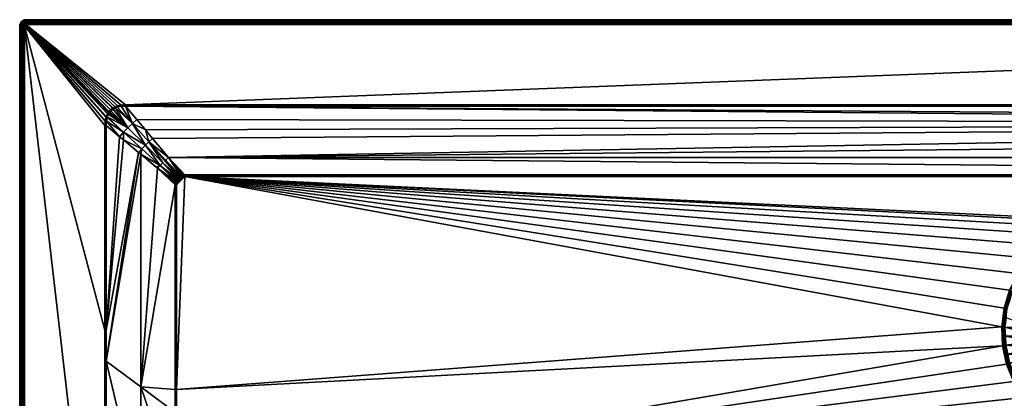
# Model space of a CAD drawing. Header units: centimetres. Extents: x 0 to 1400, y -700 to 0.
# Tile 2 of 10: x 0 to 631, y -243 to 0. Entities that reach past the tile are written whole.
import ezdxf

# ---------------------------------------------------------------- set-up
doc = ezdxf.new("R2010")
doc.units = ezdxf.units.CM
doc.layers.get('0').update_dxf_attribs({"color": 133})

msp = doc.modelspace()

# ---------------------------------------------------------------- meshes
at = {"color": 254}
mesh = msp.add_polyface(dxfattribs=at)
corners = [(4, 0, 27), (4, 0, 0), (3.37, -0.05, 0), (3.37, -0.05, 27), (2.76, -0.2, 0), (2.76, -0.2, 27), (2.18, -0.44, 0), (2.18, -0.44, 27), (3.63, -1.67, 29.67), (4, -1.24, 29.43), (3.57, -1.27, 29.43), (3.27, -1.75, 29.67), (3.15, -1.37, 29.43), (4, -0.88, 29.12), (3.51, -0.92, 29.12), (3.04, -1.03, 29.12), (2.75, -1.54, 29.43), (2.58, -1.22, 29.12), (2.38, -1.76, 29.43), (4, -0.57, 28.76), (3.46, -0.62, 28.76), (2.94, -0.74, 28.76), (2.44, -0.95, 28.76), (2.17, -1.47, 29.12), (4, -0.33, 28.36), (3.43, -0.37, 28.36), (2.86, -0.51, 28.36), (2.33, -0.73, 28.36), (4, -0.15, 27.93), (3.4, -0.19, 27.93), (2.81, -0.34, 27.93), (2.25, -0.57, 27.93), (4, -0.04, 27.47), (3.38, -0.09, 27.47), (2.78, -0.23, 27.47), (2.2, -0.47, 27.47)]
mesh.append_faces([[corners[k] for k in face] for face in [(0, 1, 2, 0), (0, 2, 3, 0), (3, 2, 4, 3), (3, 4, 5, 3), (5, 4, 6, 5), (5, 6, 7, 5), (8, 9, 10, 8), (11, 10, 12, 11), (9, 13, 10, 9), (10, 13, 14, 10), (10, 14, 12, 10), (12, 14, 15, 12), (12, 15, 16, 12), (16, 15, 17, 16), (16, 17, 18, 16), (13, 19, 14, 13), (14, 19, 20, 14), (14, 20, 15, 14), (15, 20, 21, 15), (15, 21, 17, 15), (17, 21, 22, 17), (17, 22, 23, 17), (19, 24, 20, 19), (20, 24, 25, 20), (20, 25, 21, 20), (21, 25, 26, 21), (21, 26, 22, 21), (22, 26, 27, 22), (24, 28, 25, 24), (25, 28, 29, 25), (25, 29, 26, 25), (26, 29, 30, 26), (26, 30, 27, 26), (27, 30, 31, 27), (28, 32, 29, 28), (29, 32, 33, 29), (29, 33, 30, 29), (30, 33, 34, 30), (30, 34, 31, 30), (31, 34, 35, 31), (32, 0, 33, 32), (33, 0, 3, 33), (33, 3, 34, 33), (34, 3, 5, 34), (34, 5, 35, 34)]], dxfattribs={"vtx3": -1, "color": 254})
mesh = msp.add_polyface(dxfattribs=at)
corners = [(101.79, -101.9, 15), (101.39, -102.39, 15), (102.26, -101.49, 15), (101.02, -103.04, 15), (102.46, -101.35, 15), (100.76, -103.74, 15), (103.11, -100.99, 15), (100.56, -104.68, 15), (103.66, -100.79, 15), (100.49, -105.86, 15), (104.65, -100.57, 15), (105.86, -100.49, 15), (100.49, -237.16, 15), (628.93, -196.98, 15), (4, 0, 27), (1396, 0, 0), (4, 0, 0), (103.44, -100.05, 15.1), (104.54, -99.73, 15.12), (95.23, -88.33, 18.89), (105.86, -99.83, 15.08), (105.86, -99.54, 15.15), (105.86, -100.01, 15.04), (104.59, -100.14, 15.03), (103.55, -100.41, 15.03), (103.3, -100.11, 15.1), (102.96, -100.65, 15.02), (102.81, -100.32, 15.09), (102.07, -100.76, 15.08), (102.27, -101.05, 15.02), (101.84, -100.93, 15.08), (102.05, -101.21, 15.02), (101.36, -101.37, 15.08), (101.55, -101.66, 15.02), (101.3, -101.42, 15.08), (105.86, -100.18, 15.02), (4, -3, 30), (1396, -2.53, 29.96), (4, -2.53, 29.96), (1396, -2.07, 29.85), (4, -2.07, 29.85), (1396, -1.64, 29.67), (4, -1.64, 29.67)]
mesh.append_faces([[corners[k] for k in face] for face in [(0, 1, 2, 0), (2, 1, 3, 2), (2, 3, 4, 2), (4, 3, 5, 4), (4, 5, 6, 4), (6, 5, 7, 6), (6, 7, 8, 6), (8, 7, 9, 8), (8, 9, 10, 8), (10, 9, 11, 10), (11, 9, 12, 11), (11, 12, 13, 11), (14, 15, 16, 14), (17, 18, 19, 17), (20, 21, 22, 20), (22, 21, 18, 22), (22, 18, 23, 22), (23, 18, 17, 23), (23, 17, 24, 23), (24, 17, 25, 24), (24, 25, 26, 24), (25, 27, 26, 25), (26, 27, 28, 26), (26, 28, 29, 26), (29, 28, 30, 29), (29, 30, 31, 29), (31, 30, 32, 31), (31, 32, 33, 31), (32, 34, 33, 32), (33, 0, 2, 33), (33, 2, 31, 33), (31, 2, 4, 31), (31, 4, 29, 31), (29, 4, 6, 29), (29, 6, 26, 29), (26, 6, 8, 26), (26, 8, 24, 26), (24, 8, 10, 24), (24, 10, 23, 24), (23, 10, 11, 23), (23, 11, 22, 23), (22, 11, 35, 22), (36, 37, 38, 36), (38, 39, 40, 38), (40, 41, 42, 40)]], dxfattribs={"vtx3": -1, "color": 254})
mesh = msp.add_polyface(dxfattribs=at)
corners = [(723.7, -132.93, 15), (734.69, -137.9, 15), (1294.14, -100.49, 15), (744.69, -144.65, 15), (753.4, -153, 15), (760.58, -162.7, 15), (700, -128.86, 15), (712.02, -129.89, 15), (1299.51, -105.86, 15), (769.54, -185.01, 15), (771.07, -196.98, 15), (766.01, -173.48, 15), (1332.23, -55.46, 29.85), (67.77, -55.46, 29.85), (1324.98, -63.94, 27.02), (1322.69, -66.63, 26.12), (95.23, -88.33, 18.89), (1314.86, -76.13, 22.96), (1304.74, -88.3, 18.9), (1396, 0, 27), (1396, 0, 0), (4, 0, 27), (1396, -3, 30), (67.77, -54.51, 30), (1332.23, -54.51, 30), (761.42, -169.03, 14.4), (764.05, -174.26, 14.4), (764.51, -174.08, 14.66), (765.77, -179.86, 14.4), (767.48, -185.46, 14.4), (767.96, -185.35, 14.66), (768.23, -191.26, 14.4), (768.97, -197.07, 14.4), (769.46, -197.05, 14.66), (768.72, -202.92, 14.4), (769.98, -197.03, 14.85), (769.48, -208.9, 14.85), (768.47, -185.24, 14.85), (770.52, -197, 14.96), (770.01, -208.97, 14.96), (764.99, -173.88, 14.85), (769, -185.13, 14.96), (770.56, -209.04, 15), (765.5, -173.68, 14.96), (760.11, -162.99, 14.96), (1294.14, -100.18, 15.03), (1294.14, -100.01, 15.04), (105.86, -100.01, 15.04), (1294.14, -99.97, 15.05), (1294.14, -99.83, 15.08), (105.86, -99.83, 15.08), (1332.23, -54.82, 29.98), (67.77, -54.82, 29.98), (1332.23, -54.99, 29.96), (67.77, -54.99, 29.96), (1332.23, -55.17, 29.92)]
mesh.append_faces([[corners[k] for k in face] for face in [(0, 1, 2, 0), (1, 3, 2, 1), (2, 3, 4, 2), (2, 4, 5, 2), (2, 6, 7, 2), (2, 7, 0, 2), (8, 9, 10, 8), (5, 11, 2, 5), (2, 11, 9, 2), (12, 13, 14, 12), (14, 13, 15, 14), (15, 16, 17, 15), (17, 16, 18, 17), (19, 20, 21, 19), (22, 23, 24, 22), (25, 26, 27, 25), (28, 29, 30, 28), (31, 32, 33, 31), (32, 34, 33, 32), (29, 31, 30, 29), (30, 31, 33, 30), (30, 33, 35, 30), (35, 33, 36, 35), (26, 28, 27, 26), (27, 28, 30, 27), (27, 30, 37, 27), (37, 30, 35, 37), (37, 35, 38, 37), (38, 35, 39, 38), (40, 27, 37, 40), (40, 37, 41, 40), (41, 37, 38, 41), (41, 38, 10, 41), (10, 38, 42, 10), (43, 40, 41, 43), (43, 41, 9, 43), (9, 41, 10, 9), (44, 43, 11, 44), (11, 43, 9, 11), (45, 46, 47, 45), (48, 49, 50, 48), (24, 23, 51, 24), (51, 52, 53, 51), (53, 54, 55, 53), (55, 13, 12, 55)]], dxfattribs={"vtx3": -1, "color": 254})
mesh = msp.add_polyface(dxfattribs=at)
corners = [(3, -4, 30), (57.05, -58.94, 30), (3.01, -3.84, 30), (3.19, -3.41, 30), (3.05, -3.69, 30), (3.11, -3.55, 30), (3.29, -3.29, 30), (3.41, -3.19, 30), (0.05, -3.37, 27), (0.05, -3.37, 0), (0, -4, 0), (0, -4, 27), (2.81, -3.14, 29.96), (2.69, -3.33, 29.96), (2.6, -3.55, 29.96), (2.55, -3.77, 29.96), (2.53, -4, 29.96), (2.28, -3.13, 29.85), (2.17, -3.4, 29.85), (2.1, -3.7, 29.85), (2.07, -4, 29.85), (1.75, -3.27, 29.67), (1.67, -3.63, 29.67), (1.64, -4, 29.67), (1.37, -3.15, 29.43), (1.27, -3.57, 29.43), (1.24, -4, 29.43), (1.03, -3.04, 29.12), (0.92, -3.51, 29.12), (0.88, -4, 29.12), (0.74, -2.94, 28.76), (0.62, -3.46, 28.76), (0.57, -4, 28.76), (0.51, -2.86, 28.36), (0.37, -3.43, 28.36), (0.33, -4, 28.36), (0.34, -2.81, 27.93), (0.19, -3.4, 27.93), (0.15, -4, 27.93), (0.09, -3.38, 27.47), (0.04, -4, 27.47)]
mesh.append_faces([[corners[k] for k in face] for face in [(0, 1, 2, 0), (2, 1, 3, 2), (2, 3, 4, 2), (4, 3, 5, 4), (6, 3, 7, 6), (8, 9, 10, 8), (8, 10, 11, 8), (3, 12, 5, 3), (5, 12, 13, 5), (5, 13, 4, 5), (4, 13, 14, 4), (4, 14, 2, 4), (2, 14, 15, 2), (2, 15, 0, 2), (0, 15, 16, 0), (13, 17, 14, 13), (14, 17, 18, 14), (14, 18, 15, 14), (15, 18, 19, 15), (15, 19, 16, 15), (16, 19, 20, 16), (18, 21, 19, 18), (19, 21, 22, 19), (19, 22, 20, 19), (20, 22, 23, 20), (21, 24, 22, 21), (22, 24, 25, 22), (22, 25, 23, 22), (23, 25, 26, 23), (25, 27, 28, 25), (25, 28, 26, 25), (26, 28, 29, 26), (28, 30, 31, 28), (28, 31, 29, 28), (29, 31, 32, 29), (31, 33, 34, 31), (31, 34, 32, 31), (32, 34, 35, 32), (34, 36, 37, 34), (34, 37, 35, 34), (35, 37, 38, 35), (37, 39, 38, 37), (38, 39, 40, 38), (39, 8, 40, 39), (40, 8, 11, 40)]], dxfattribs={"vtx3": -1, "color": 254})
mesh = msp.add_polyface(dxfattribs=at)
corners = [(77.5, -622.58, 27.93), (77.5, -696.92, 29.92), (85.71, -696.89, 29.88), (55.12, -619.77, 29.97), (55, -697, 30), (71.42, -696.94, 29.94), (66.25, -384.63, 26.58), (55.4, -379.2, 29.89), (55.37, -449.44, 29.9), (66.25, -542.33, 28), (55.24, -539.56, 29.94), (77.5, -390.26, 23.16), (77.5, -312.79, 22.55), (77.5, -467.72, 24.36), (77.5, -545.16, 26), (0, -696, 27), (0, -4, 0), (0, -696, 0), (4, -697, 30), (54.62, -449.44, 30), (3, -696, 30), (3, -4, 30), (55, -449.44, 29.98), (55.45, -218.83, 29.85), (54.99, -199.08, 29.96), (2.53, -696, 29.96), (3.01, -696.16, 30), (2.53, -4, 29.96), (2.07, -4, 29.85), (2.07, -696, 29.85), (1.64, -4, 29.67), (1.64, -696, 29.67), (1.24, -4, 29.43), (1.24, -696, 29.43), (0.88, -4, 29.12), (0.88, -696, 29.12), (0.57, -4, 28.76), (0.57, -696, 28.76), (0.33, -4, 28.36), (0.33, -696, 28.36), (0.15, -4, 27.93), (0.15, -696, 27.93), (0.04, -4, 27.47), (0.04, -696, 27.47), (0, -4, 27)]
mesh.append_faces([[corners[k] for k in face] for face in [(0, 1, 2, 0), (3, 4, 5, 3), (6, 7, 8, 6), (6, 8, 9, 6), (9, 8, 10, 9), (9, 10, 3, 9), (11, 12, 6, 11), (11, 6, 13, 11), (13, 6, 9, 13), (13, 9, 14, 13), (14, 9, 3, 14), (14, 3, 0, 14), (0, 3, 5, 0), (0, 5, 1, 0), (15, 16, 17, 15), (18, 4, 19, 18), (20, 18, 19, 20), (20, 19, 21, 20), (3, 10, 22, 3), (22, 10, 8, 22), (4, 3, 22, 4), (8, 7, 22, 8), (22, 7, 23, 22), (4, 22, 19, 4), (19, 22, 24, 19), (20, 25, 26, 20), (20, 21, 27, 20), (20, 27, 25, 20), (25, 27, 28, 25), (25, 28, 29, 25), (29, 28, 30, 29), (29, 30, 31, 29), (31, 30, 32, 31), (31, 32, 33, 31), (33, 32, 34, 33), (33, 34, 35, 33), (35, 34, 36, 35), (35, 36, 37, 35), (37, 36, 38, 37), (37, 38, 39, 37), (39, 38, 40, 39), (39, 40, 41, 39), (41, 40, 42, 41), (41, 42, 43, 41), (43, 44, 15, 43)]], dxfattribs={"vtx3": -1, "color": 254})
mesh = msp.add_polyface(dxfattribs=at)
corners = [(88.3, -95.27, 18.9), (87.44, -94.46, 19.19), (77.49, -86.26, 22.5), (76.13, -85.14, 22.96), (55.45, -218.83, 29.85), (55.46, -199.08, 29.85), (63.94, -75.02, 27.02), (55.46, -67.77, 29.85), (66.39, -77.11, 26.2), (77.5, -312.79, 22.55), (99.54, -300, 15.15), (77.5, -235.31, 22.5), (55.4, -379.2, 29.89), (66.25, -384.63, 26.58), (0, -4, 27), (0, -4, 0), (0, -696, 27), (3, -4, 30), (54.62, -449.44, 30), (54.51, -199.08, 30), (54.51, -67.77, 30), (66.56, -72.19, 26.38), (55.98, -62.8, 29.9), (55.55, -65.11, 29.88), (78.3, -82.78, 22.42), (80.51, -80.51, 22.24), (80.51, -70.54, 24.82), (74.97, -63.98, 27.01), (72.19, -66.56, 26.38), (85.14, -76.14, 22.95), (82.78, -78.3, 22.42), (69.34, -69.34, 26.16), (56.12, -62.33, 29.9), (56.09, -62.4, 29.9), (89.97, -93.45, 18.49), (95.23, -88.33, 18.89), (91.69, -91.69, 18.35), (54.99, -67.77, 29.96), (54.99, -199.08, 29.96), (55, -449.44, 29.98), (0.04, -696, 27.47), (0.04, -4, 27.47)]
mesh.append_faces([[corners[k] for k in face] for face in [(0, 1, 2, 0), (2, 3, 4, 2), (4, 3, 5, 4), (6, 7, 5, 6), (6, 5, 8, 6), (8, 5, 3, 8), (9, 10, 11, 9), (0, 2, 11, 0), (11, 2, 4, 11), (11, 4, 9, 11), (9, 4, 12, 9), (9, 12, 13, 9), (14, 15, 16, 14), (17, 18, 19, 17), (17, 19, 20, 17), (21, 22, 23, 21), (21, 24, 25, 21), (26, 27, 28, 26), (3, 24, 8, 3), (8, 24, 21, 8), (8, 21, 6, 8), (6, 21, 23, 6), (6, 23, 7, 6), (29, 26, 30, 29), (30, 26, 28, 30), (30, 28, 25, 30), (25, 28, 31, 25), (25, 31, 21, 25), (21, 31, 32, 21), (21, 32, 33, 21), (1, 34, 2, 1), (30, 35, 29, 30), (3, 2, 24, 3), (24, 2, 34, 24), (24, 34, 25, 24), (25, 34, 36, 25), (25, 36, 30, 25), (7, 37, 38, 7), (39, 4, 38, 39), (38, 4, 5, 38), (38, 5, 7, 38), (18, 38, 19, 18), (19, 38, 37, 19), (19, 37, 20, 19), (40, 41, 14, 40)]], dxfattribs={"vtx3": -1, "color": 254})
mesh = msp.add_polyface(dxfattribs=at)
corners = [(0.44, -2.18, 27), (0.44, -2.18, 0), (0.2, -2.76, 0), (0.2, -2.76, 27), (0.05, -3.37, 0), (0.05, -3.37, 27), (2.44, -2.87, 29.85), (2.33, -2.33, 29.67), (2.09, -2.61, 29.67), (2.28, -3.13, 29.85), (1.9, -2.93, 29.67), (2.17, -3.4, 29.85), (1.75, -3.27, 29.67), (2.38, -1.76, 29.43), (2.05, -2.05, 29.43), (1.76, -2.38, 29.43), (1.54, -2.75, 29.43), (1.37, -3.15, 29.43), (1.79, -1.79, 29.12), (1.47, -2.17, 29.12), (1.22, -2.58, 29.12), (1.03, -3.04, 29.12), (1.27, -3.57, 29.43), (1.23, -1.99, 28.76), (0.95, -2.44, 28.76), (0.74, -2.94, 28.76), (0.92, -3.51, 29.12), (1.03, -1.84, 28.36), (0.73, -2.33, 28.36), (0.51, -2.86, 28.36), (0.62, -3.46, 28.76), (0.88, -1.74, 27.93), (0.57, -2.25, 27.93), (0.34, -2.81, 27.93), (0.37, -3.43, 28.36), (0.79, -1.67, 27.47), (0.47, -2.2, 27.47), (0.23, -2.78, 27.47), (0.19, -3.4, 27.93), (0.09, -3.38, 27.47)]
mesh.append_faces([[corners[k] for k in face] for face in [(0, 1, 2, 0), (0, 2, 3, 0), (3, 2, 4, 3), (3, 4, 5, 3), (6, 7, 8, 6), (6, 8, 9, 6), (9, 8, 10, 9), (9, 10, 11, 9), (11, 10, 12, 11), (7, 13, 14, 7), (7, 14, 8, 7), (8, 14, 15, 8), (8, 15, 10, 8), (10, 15, 16, 10), (10, 16, 12, 10), (12, 16, 17, 12), (14, 18, 15, 14), (15, 18, 19, 15), (15, 19, 16, 15), (16, 19, 20, 16), (16, 20, 17, 16), (17, 20, 21, 17), (17, 21, 22, 17), (19, 23, 20, 19), (20, 23, 24, 20), (20, 24, 21, 20), (21, 24, 25, 21), (21, 25, 26, 21), (24, 27, 28, 24), (24, 28, 25, 24), (25, 28, 29, 25), (25, 29, 30, 25), (28, 31, 32, 28), (28, 32, 29, 28), (29, 32, 33, 29), (29, 33, 34, 29), (32, 35, 36, 32), (32, 36, 33, 32), (33, 36, 37, 33), (33, 37, 38, 33), (38, 37, 39, 38), (36, 0, 37, 36), (37, 0, 3, 37), (37, 3, 39, 37), (39, 3, 5, 39)]], dxfattribs={"vtx3": -1, "color": 254})
mesh = msp.add_polyface(dxfattribs=at)
corners = [(2.18, -0.44, 27), (2.18, -0.44, 0), (1.65, -0.76, 0), (1.65, -0.76, 27), (1.17, -1.17, 0), (1.17, -1.17, 27), (0.76, -1.65, 0), (0.76, -1.65, 27), (0.44, -2.18, 0), (0.44, -2.18, 27), (2.38, -1.76, 29.43), (2.17, -1.47, 29.12), (2.05, -2.05, 29.43), (1.79, -1.79, 29.12), (2.44, -0.95, 28.76), (1.99, -1.23, 28.76), (1.58, -1.58, 28.76), (1.47, -2.17, 29.12), (1.23, -1.99, 28.76), (2.33, -0.73, 28.36), (1.84, -1.03, 28.36), (1.4, -1.4, 28.36), (1.03, -1.84, 28.36), (0.95, -2.44, 28.76), (2.25, -0.57, 27.93), (1.74, -0.88, 27.93), (1.28, -1.28, 27.93), (0.88, -1.74, 27.93), (0.73, -2.33, 28.36), (2.2, -0.47, 27.47), (1.67, -0.79, 27.47), (1.2, -1.2, 27.47), (0.79, -1.67, 27.47), (0.57, -2.25, 27.93), (2.76, -0.2, 27), (0.47, -2.2, 27.47)]
mesh.append_faces([[corners[k] for k in face] for face in [(0, 1, 2, 0), (0, 2, 3, 0), (3, 2, 4, 3), (3, 4, 5, 3), (5, 4, 6, 5), (5, 6, 7, 5), (7, 6, 8, 7), (7, 8, 9, 7), (10, 11, 12, 10), (12, 11, 13, 12), (11, 14, 15, 11), (11, 15, 13, 11), (13, 15, 16, 13), (13, 16, 17, 13), (17, 16, 18, 17), (14, 19, 15, 14), (15, 19, 20, 15), (15, 20, 16, 15), (16, 20, 21, 16), (16, 21, 18, 16), (18, 21, 22, 18), (18, 22, 23, 18), (19, 24, 20, 19), (20, 24, 25, 20), (20, 25, 21, 20), (21, 25, 26, 21), (21, 26, 22, 21), (22, 26, 27, 22), (22, 27, 28, 22), (24, 29, 25, 24), (25, 29, 30, 25), (25, 30, 26, 25), (26, 30, 31, 26), (26, 31, 27, 26), (27, 31, 32, 27), (27, 32, 33, 27), (29, 34, 0, 29), (29, 0, 30, 29), (30, 0, 3, 30), (30, 3, 31, 30), (31, 3, 5, 31), (31, 5, 32, 31), (32, 5, 7, 32), (32, 7, 35, 32), (35, 7, 9, 35)]], dxfattribs={"vtx3": -1, "color": 254})
mesh = msp.add_polyface(dxfattribs=at)
corners = [(4, -3, 30), (4, -2.53, 29.96), (3.84, -3.01, 30), (3.77, -2.55, 29.96), (3.69, -3.05, 30), (3.55, -2.6, 29.96), (3.55, -3.11, 30), (3.33, -2.69, 29.96), (3.41, -3.19, 30), (3.14, -2.81, 29.96), (3.29, -3.29, 30), (2.96, -2.96, 29.96), (3.19, -3.41, 30), (2.81, -3.14, 29.96), (4, -2.07, 29.85), (3.7, -2.1, 29.85), (3.4, -2.17, 29.85), (3.13, -2.28, 29.85), (2.87, -2.44, 29.85), (2.64, -2.64, 29.85), (2.44, -2.87, 29.85), (2.69, -3.33, 29.96), (2.28, -3.13, 29.85), (4, -1.64, 29.67), (3.63, -1.67, 29.67), (3.27, -1.75, 29.67), (2.93, -1.9, 29.67), (2.61, -2.09, 29.67), (2.33, -2.33, 29.67), (4, -1.24, 29.43), (3.57, -1.27, 29.43), (3.15, -1.37, 29.43), (2.75, -1.54, 29.43), (2.38, -1.76, 29.43), (2.58, -1.22, 29.12), (2.17, -1.47, 29.12)]
mesh.append_faces([[corners[k] for k in face] for face in [(0, 1, 2, 0), (2, 1, 3, 2), (2, 3, 4, 2), (4, 3, 5, 4), (4, 5, 6, 4), (6, 5, 7, 6), (6, 7, 8, 6), (8, 7, 9, 8), (8, 9, 10, 8), (10, 9, 11, 10), (10, 11, 12, 10), (12, 11, 13, 12), (1, 14, 3, 1), (3, 14, 15, 3), (3, 15, 5, 3), (5, 15, 16, 5), (5, 16, 7, 5), (7, 16, 17, 7), (7, 17, 9, 7), (9, 17, 18, 9), (9, 18, 11, 9), (11, 18, 19, 11), (11, 19, 13, 11), (13, 19, 20, 13), (13, 20, 21, 13), (21, 20, 22, 21), (14, 23, 15, 14), (15, 23, 24, 15), (15, 24, 16, 15), (16, 24, 25, 16), (16, 25, 17, 16), (17, 25, 26, 17), (17, 26, 18, 17), (18, 26, 27, 18), (18, 27, 19, 18), (19, 27, 28, 19), (19, 28, 20, 19), (23, 29, 24, 23), (24, 30, 25, 24), (25, 31, 26, 25), (26, 31, 32, 26), (26, 32, 27, 26), (27, 32, 33, 27), (27, 33, 28, 27), (33, 34, 35, 33)]], dxfattribs={"vtx3": -1, "color": 254})
mesh = msp.add_polyface(dxfattribs=at)
corners = [(54.51, -67.77, 30), (54.7, -64.99, 30), (3, -4, 30), (59.57, -56.61, 30), (61.09, -55.78, 30), (4, -3, 30), (62.87, -55.14, 30), (55.23, -62.57, 30), (55.39, -62.07, 30), (56.17, -60.31, 30), (3.69, -3.05, 30), (57.05, -58.94, 30), (3.84, -3.01, 30), (58.11, -57.76, 30), (59.37, -56.74, 30), (56.65, -59.5, 30), (3.41, -3.19, 30), (3.19, -3.41, 30), (3.55, -3.11, 30), (64.94, -54.71, 30), (67.77, -54.51, 30), (62.43, -56.12, 29.9), (65.06, -55.55, 29.88), (63.09, -55.9, 29.89), (67.77, -54.82, 29.98), (67.77, -55.17, 29.93), (67.77, -54.99, 29.96), (65, -55.13, 29.97), (58.35, -58.01, 29.98), (59.77, -57.33, 29.92), (59.57, -57.03, 29.98), (59.95, -57.21, 29.91), (59.76, -56.91, 29.98), (61.39, -56.46, 29.91), (61.24, -56.12, 29.98), (62.98, -55.52, 29.97), (67.77, -55.46, 29.85)]
mesh.append_faces([[corners[k] for k in face] for face in [(0, 1, 2, 0), (3, 4, 5, 3), (5, 4, 6, 5), (1, 7, 2, 1), (2, 7, 8, 2), (2, 8, 9, 2), (10, 11, 12, 10), (12, 11, 13, 12), (12, 13, 5, 12), (5, 13, 14, 5), (5, 14, 3, 5), (9, 15, 2, 9), (2, 15, 11, 2), (16, 17, 11, 16), (16, 11, 18, 16), (18, 11, 10, 18), (6, 19, 5, 6), (5, 19, 20, 5), (21, 22, 23, 21), (24, 20, 19, 24), (25, 26, 27, 25), (28, 29, 30, 28), (30, 29, 31, 30), (30, 31, 32, 30), (32, 31, 33, 32), (32, 33, 34, 32), (34, 33, 21, 34), (34, 21, 35, 34), (21, 23, 35, 21), (35, 23, 22, 35), (35, 22, 27, 35), (27, 22, 36, 27), (27, 36, 25, 27), (13, 28, 30, 13), (13, 30, 14, 13), (14, 30, 32, 14), (14, 32, 3, 14), (3, 32, 34, 3), (3, 34, 4, 3), (4, 34, 35, 4), (4, 35, 6, 4), (6, 35, 27, 6), (6, 27, 19, 6), (19, 27, 26, 19), (19, 26, 24, 19)]], dxfattribs={"vtx3": -1, "color": 254})
mesh = msp.add_polyface(dxfattribs=at)
corners = [(630.46, -185.01, 15), (633.99, -173.48, 15), (105.86, -100.49, 15), (639.42, -162.7, 15), (646.6, -153, 15), (655.31, -144.65, 15), (665.31, -137.9, 15), (676.3, -132.93, 15), (628.93, -196.98, 15), (687.98, -129.89, 15), (700, -128.86, 15), (1294.14, -100.49, 15), (67.77, -55.46, 29.85), (74.97, -63.98, 27.01), (1322.69, -66.63, 26.12), (105.86, -99.54, 15.15), (1294.14, -99.54, 15.15), (95.23, -88.33, 18.89), (85.14, -76.14, 22.95), (4, -3, 30), (67.77, -54.51, 30), (1396, -3, 30), (631.77, -191.26, 14.4), (632.52, -185.46, 14.4), (632.04, -185.35, 14.66), (634.23, -179.86, 14.4), (635.95, -174.26, 14.4), (635.49, -174.08, 14.66), (635.01, -173.88, 14.85), (631.03, -197.07, 14.4), (630.54, -197.05, 14.66), (631.53, -185.24, 14.85), (634.5, -173.68, 14.96), (630.02, -197.03, 14.85), (631, -185.13, 14.96), (629.48, -197, 14.96), (105.86, -100.18, 15.02), (1294.14, -100.18, 15.03), (105.86, -100.01, 15.04), (1294.14, -99.97, 15.05), (105.86, -99.83, 15.08), (67.77, -54.99, 29.96), (67.77, -55.17, 29.93), (1332.23, -55.17, 29.92), (4, -1.64, 29.67), (1396, -1.24, 29.43), (4, -1.24, 29.43), (1396, -0.88, 29.12), (4, -0.88, 29.12), (1396, -0.57, 28.76), (4, -0.57, 28.76), (1396, -0.33, 28.36), (4, -0.33, 28.36), (1396, -0.15, 27.93), (4, -0.15, 27.93), (1396, -0.04, 27.47), (4, -0.04, 27.47), (1396, 0, 27), (4, 0, 27)]
mesh.append_faces([[corners[k] for k in face] for face in [(0, 1, 2, 0), (2, 1, 3, 2), (2, 3, 4, 2), (4, 5, 2, 4), (2, 5, 6, 2), (2, 6, 7, 2), (2, 8, 0, 2), (7, 9, 2, 7), (2, 9, 10, 2), (2, 10, 11, 2), (12, 13, 14, 12), (15, 16, 17, 15), (18, 17, 14, 18), (19, 20, 21, 19), (22, 23, 24, 22), (25, 26, 27, 25), (23, 25, 24, 23), (24, 25, 27, 24), (24, 27, 28, 24), (29, 22, 30, 29), (30, 22, 24, 30), (30, 24, 31, 30), (31, 24, 28, 31), (31, 28, 32, 31), (33, 30, 31, 33), (33, 31, 34, 33), (34, 31, 32, 34), (34, 32, 1, 34), (1, 32, 3, 1), (35, 33, 34, 35), (35, 34, 0, 35), (0, 34, 1, 0), (8, 35, 0, 8), (2, 11, 36, 2), (36, 37, 38, 36), (38, 39, 40, 38), (40, 16, 15, 40), (41, 42, 43, 41), (44, 45, 46, 44), (46, 47, 48, 46), (48, 49, 50, 48), (50, 51, 52, 50), (52, 53, 54, 52), (54, 55, 56, 54), (56, 57, 58, 56)]], dxfattribs={"vtx3": -1, "color": 254})
mesh = msp.add_polyface(dxfattribs=at)
corners = [(695.78, -150.39, 2.6), (700, -130.97, 14.4), (694.17, -131.46, 14.4), (691.56, -150.75, 2.6), (688.33, -131.96, 14.4), (95.23, -88.33, 18.89), (1294.14, -99.54, 15.15), (1304.74, -88.3, 18.9), (671.67, -137.32, 14.4), (677, -134.91, 14.4), (676.84, -134.45, 14.66), (688.25, -131.48, 14.66), (700, -130.48, 14.66), (700, -129.96, 14.85), (682.67, -133.44, 14.4), (688.16, -130.96, 14.85), (700, -129.41, 14.96), (666.33, -139.73, 14.4), (666.09, -139.31, 14.66), (676.67, -133.96, 14.85), (688.07, -130.43, 14.96), (700, -128.86, 15), (665.84, -138.85, 14.85), (676.49, -133.45, 14.96), (687.98, -129.89, 15), (665.58, -138.38, 14.96), (676.3, -132.93, 15), (665.31, -137.9, 15), (105.86, -100.18, 15.02), (1294.14, -100.49, 15), (1294.14, -100.18, 15.03), (105.86, -99.83, 15.08), (1294.14, -99.83, 15.08), (1332.23, -54.82, 29.98), (67.77, -54.51, 30), (67.77, -54.82, 29.98), (1332.23, -54.99, 29.96), (67.77, -54.99, 29.96), (1332.23, -55.17, 29.92), (67.77, -55.17, 29.93), (67.77, -55.46, 29.85), (4, -3, 30), (1396, -3, 30), (1396, -2.53, 29.96), (4, -2.53, 29.96), (1396, -2.07, 29.85), (4, -2.07, 29.85), (1396, -1.64, 29.67), (4, -1.64, 29.67), (1396, -1.24, 29.43), (4, -1.24, 29.43), (1396, -0.88, 29.12), (4, -0.88, 29.12), (1396, -0.57, 28.76), (4, -0.57, 28.76), (1396, -0.33, 28.36), (4, -0.33, 28.36), (1396, -0.15, 27.93), (4, -0.15, 27.93), (1396, -0.04, 27.47), (4, -0.04, 27.47), (1396, 0, 27)]
mesh.append_faces([[corners[k] for k in face] for face in [(0, 1, 2, 0), (3, 2, 4, 3), (5, 6, 7, 5), (8, 9, 10, 8), (11, 12, 13, 11), (9, 14, 10, 9), (10, 14, 11, 10), (10, 11, 15, 10), (15, 11, 13, 15), (15, 13, 16, 15), (17, 8, 18, 17), (18, 8, 10, 18), (18, 10, 19, 18), (19, 10, 15, 19), (19, 15, 20, 19), (20, 15, 16, 20), (20, 16, 21, 20), (22, 18, 19, 22), (22, 19, 23, 22), (23, 19, 20, 23), (23, 20, 24, 23), (24, 20, 21, 24), (25, 22, 23, 25), (25, 23, 26, 25), (26, 23, 24, 26), (27, 25, 26, 27), (14, 4, 11, 14), (11, 4, 2, 11), (11, 2, 12, 11), (12, 2, 1, 12), (28, 29, 30, 28), (31, 32, 6, 31), (33, 34, 35, 33), (36, 35, 37, 36), (38, 39, 40, 38), (41, 42, 43, 41), (44, 43, 45, 44), (46, 45, 47, 46), (48, 47, 49, 48), (50, 49, 51, 50), (52, 51, 53, 52), (54, 53, 55, 54), (56, 55, 57, 56), (58, 57, 59, 58), (60, 59, 61, 60)]], dxfattribs={"vtx3": -1, "color": 254})
mesh = msp.add_polyface(dxfattribs=at)
corners = [(56.09, -62.4, 29.9), (55.98, -62.8, 29.9), (66.56, -72.19, 26.38), (57.61, -59.36, 29.92), (57.24, -59.89, 29.91), (69.34, -69.34, 26.16), (56.81, -60.65, 29.91), (56.12, -62.33, 29.9), (59.95, -57.21, 29.91), (59.77, -57.33, 29.92), (58.44, -58.44, 29.92), (58.59, -58.26, 29.92), (72.19, -66.56, 26.38), (74.97, -63.98, 27.01), (67.77, -55.46, 29.85), (65.06, -55.55, 29.88), (61.39, -56.46, 29.91), (62.43, -56.12, 29.9), (54.99, -67.77, 29.96), (55.46, -67.77, 29.85), (55.55, -65.11, 29.88), (54.51, -67.77, 30), (55.13, -65.05, 29.97), (55.6, -62.68, 29.97), (55.76, -62.2, 29.97), (56.49, -60.48, 29.98), (56.95, -59.7, 29.98), (57.34, -59.15, 29.98), (58.35, -58.01, 29.98), (54.7, -64.99, 30), (55.23, -62.57, 30), (55.39, -62.07, 30), (56.17, -60.31, 30), (56.65, -59.5, 30), (57.05, -58.94, 30), (58.11, -57.76, 30)]
mesh.append_faces([[corners[k] for k in face] for face in [(0, 1, 2, 0), (3, 4, 5, 3), (5, 4, 6, 5), (5, 6, 7, 5), (5, 8, 9, 5), (3, 5, 10, 3), (10, 5, 9, 10), (10, 9, 11, 10), (12, 13, 14, 12), (12, 14, 15, 12), (8, 5, 16, 8), (16, 5, 12, 16), (16, 12, 17, 16), (17, 12, 15, 17), (18, 19, 20, 18), (21, 18, 22, 21), (18, 20, 22, 18), (22, 20, 1, 22), (22, 1, 23, 22), (23, 1, 0, 23), (23, 0, 24, 23), (0, 7, 24, 0), (24, 7, 6, 24), (24, 6, 25, 24), (25, 6, 4, 25), (25, 4, 26, 25), (26, 4, 3, 26), (26, 3, 27, 26), (27, 3, 10, 27), (27, 10, 28, 27), (10, 11, 28, 10), (28, 11, 9, 28), (21, 22, 29, 21), (29, 22, 23, 29), (29, 23, 30, 29), (30, 23, 24, 30), (30, 24, 31, 30), (31, 24, 25, 31), (31, 25, 32, 31), (32, 25, 26, 32), (32, 26, 33, 32), (33, 26, 27, 33), (33, 27, 34, 33), (34, 27, 28, 34), (34, 28, 35, 34)]], dxfattribs={"vtx3": -1, "color": 254})
mesh = msp.add_polyface(dxfattribs=at)
corners = [(716.65, -152.89, 2.6), (728.33, -137.32, 14.4), (723, -134.91, 14.4), (712.55, -151.82, 2.6), (717.33, -133.44, 14.4), (708.44, -150.75, 2.6), (711.67, -131.96, 14.4), (704.22, -150.39, 2.6), (705.83, -131.46, 14.4), (700, -150.03, 2.6), (700, -130.97, 14.4), (1322.69, -66.63, 26.12), (74.97, -63.98, 27.01), (80.51, -70.54, 24.82), (85.14, -76.14, 22.95), (733.67, -139.73, 14.4), (733.91, -139.31, 14.66), (738.52, -143.01, 14.4), (743.37, -146.29, 14.4), (743.68, -145.91, 14.66), (744.34, -145.08, 14.96), (734.42, -138.38, 14.96), (734.16, -138.85, 14.85), (723.7, -132.93, 15), (712.02, -129.89, 15), (711.93, -130.43, 14.96), (734.69, -137.9, 15), (744.69, -144.65, 15), (723.16, -134.45, 14.66), (723.33, -133.96, 14.85), (723.51, -133.45, 14.96), (700, -128.86, 15), (700, -129.41, 14.96), (744, -145.5, 14.85), (711.75, -131.48, 14.66), (711.84, -130.96, 14.85), (700, -130.48, 14.66), (700, -129.96, 14.85), (105.86, -100.01, 15.04), (1294.14, -100.01, 15.04), (1294.14, -99.97, 15.05)]
mesh.append_faces([[corners[k] for k in face] for face in [(0, 1, 2, 0), (3, 2, 4, 3), (5, 4, 6, 5), (7, 6, 8, 7), (7, 8, 9, 7), (9, 8, 10, 9), (11, 12, 13, 11), (11, 13, 14, 11), (1, 15, 16, 1), (17, 18, 19, 17), (20, 21, 22, 20), (23, 24, 25, 23), (26, 21, 27, 26), (27, 21, 20, 27), (28, 22, 29, 28), (29, 22, 21, 29), (29, 21, 30, 29), (30, 21, 26, 30), (30, 26, 23, 30), (31, 32, 24, 31), (15, 17, 16, 15), (16, 17, 19, 16), (16, 19, 33, 16), (2, 1, 28, 2), (28, 1, 16, 28), (28, 16, 22, 28), (22, 16, 33, 22), (22, 33, 20, 22), (34, 6, 4, 34), (23, 25, 30, 23), (30, 25, 35, 30), (30, 35, 29, 30), (29, 35, 34, 29), (29, 34, 28, 29), (28, 34, 4, 28), (28, 4, 2, 28), (36, 10, 8, 36), (24, 32, 25, 24), (25, 32, 37, 25), (25, 37, 35, 25), (35, 37, 36, 35), (35, 36, 34, 35), (34, 36, 8, 34), (34, 8, 6, 34), (38, 39, 40, 38)]], dxfattribs={"vtx3": -1, "color": 254})
mesh = msp.add_polyface(dxfattribs=at)
corners = [(99.54, -105.86, 15.15), (88.3, -95.27, 18.9), (77.5, -235.31, 22.5), (99.54, -237.16, 15.15), (100.02, -103.52, 15.1), (100.11, -103.3, 15.1), (89.97, -93.45, 18.49), (103.3, -100.11, 15.1), (103.44, -100.05, 15.1), (95.23, -88.33, 18.89), (104.54, -99.73, 15.12), (105.86, -99.54, 15.15), (91.69, -91.69, 18.35), (101.36, -101.37, 15.08), (101.84, -100.93, 15.08), (100.36, -102.74, 15.09), (100.82, -102, 15.08), (101.3, -101.42, 15.08), (99.72, -104.57, 15.12), (87.44, -94.46, 19.19), (102.81, -100.32, 15.09), (93.45, -89.97, 18.49), (82.78, -78.3, 22.42), (102.07, -100.76, 15.08), (101.55, -101.66, 15.02), (101.1, -102.19, 15.02), (100.69, -102.89, 15.02), (100.39, -103.63, 15.03), (100.01, -105.86, 15.04), (100.49, -105.86, 15), (100.56, -104.68, 15), (100.14, -104.62, 15.03), (100.76, -103.74, 15), (101.02, -103.04, 15), (101.39, -102.39, 15), (101.79, -101.9, 15), (100.01, -237.16, 15.04)]
mesh.append_faces([[corners[k] for k in face] for face in [(0, 1, 2, 0), (0, 2, 3, 0), (4, 5, 6, 4), (7, 8, 9, 7), (9, 10, 11, 9), (12, 13, 14, 12), (5, 15, 6, 5), (6, 15, 16, 6), (6, 16, 12, 6), (12, 16, 17, 12), (12, 17, 13, 12), (1, 0, 18, 1), (18, 4, 1, 18), (1, 4, 6, 1), (1, 6, 19, 1), (20, 7, 21, 20), (21, 7, 9, 21), (21, 9, 22, 21), (22, 12, 14, 22), (22, 14, 21, 22), (21, 14, 23, 21), (21, 23, 20, 21), (24, 17, 16, 24), (24, 16, 25, 24), (25, 16, 15, 25), (25, 15, 26, 25), (26, 15, 5, 26), (26, 5, 27, 26), (28, 29, 30, 28), (28, 30, 31, 28), (31, 30, 32, 31), (31, 32, 27, 31), (27, 32, 33, 27), (27, 33, 26, 27), (26, 33, 34, 26), (26, 34, 25, 26), (25, 34, 35, 25), (25, 35, 24, 25), (5, 4, 27, 5), (27, 4, 18, 27), (27, 18, 31, 27), (31, 18, 0, 31), (31, 0, 28, 31), (36, 29, 28, 36), (3, 28, 0, 3)]], dxfattribs={"vtx3": -1, "color": 254})
mesh = msp.add_polyface(dxfattribs=at)
corners = [(100.49, -300, 15), (629.44, -209.04, 15), (100.49, -237.16, 15), (628.93, -196.98, 15), (99.54, -369.77, 15.79), (99.54, -326.55, 15.4), (77.5, -312.79, 22.55), (99.54, -300, 15.15), (77.5, -235.31, 22.5), (99.54, -251.8, 15.15), (99.54, -237.16, 15.15), (77.5, -390.26, 23.16), (99.56, -401.31, 16.56), (99.58, -431.39, 17.29), (77.5, -467.72, 24.36), (99.63, -476.04, 18.97), (99.68, -519.37, 20.6), (77.5, -545.16, 26), (99.72, -550.74, 22.07), (99.75, -565.65, 22.77), (77.5, -622.58, 27.93), (100.01, -300, 15.04), (100.01, -237.16, 15.04), (100.49, -105.86, 15), (100.01, -105.86, 15.04), (100.01, -369.77, 15.68), (100, -565.65, 22.74), (100, -519.37, 20.55), (100, -431.39, 17.19), (100.23, -581.86, 23.6), (100.26, -565.66, 22.73), (100.33, -519.37, 20.53), (100.44, -431.39, 17.16), (100.44, -424.25, 16.99), (100.48, -369.77, 15.64)]
mesh.append_faces([[corners[k] for k in face] for face in [(0, 1, 2, 0), (2, 1, 3, 2), (4, 5, 6, 4), (6, 5, 7, 6), (8, 7, 9, 8), (8, 9, 10, 8), (11, 12, 4, 11), (12, 11, 13, 12), (13, 11, 14, 13), (13, 14, 15, 13), (15, 14, 16, 15), (16, 14, 17, 16), (16, 17, 18, 16), (18, 17, 19, 18), (19, 17, 20, 19), (4, 6, 11, 4), (21, 0, 2, 21), (21, 2, 22, 21), (22, 2, 23, 22), (7, 21, 9, 7), (9, 21, 22, 9), (9, 22, 10, 9), (10, 22, 24, 10), (0, 21, 25, 0), (19, 26, 18, 19), (18, 26, 27, 18), (18, 27, 16, 18), (16, 27, 15, 16), (15, 27, 28, 15), (15, 28, 13, 15), (13, 28, 12, 13), (12, 28, 25, 12), (12, 25, 4, 12), (29, 30, 26, 29), (26, 30, 31, 26), (26, 31, 27, 26), (27, 31, 32, 27), (27, 32, 28, 27), (28, 32, 33, 28), (28, 33, 25, 28), (25, 33, 34, 25), (25, 34, 0, 25), (4, 25, 5, 4), (5, 25, 21, 5), (5, 21, 7, 5)]], dxfattribs={"vtx3": -1, "color": 254})
mesh = msp.add_polyface(dxfattribs=at)
corners = [(650.08, -197.88, 2.6), (631.77, -191.26, 14.4), (631.03, -197.07, 14.4), (650.26, -202.11, 2.6), (631.28, -202.92, 14.4), (650.44, -206.35, 2.6), (631.53, -208.77, 14.4), (651.33, -210.49, 2.6), (632.76, -214.49, 14.4), (652.22, -214.63, 2.6), (633.99, -220.21, 14.4), (653.8, -218.56, 2.6), (650.57, -197.9, 2.34), (650.92, -206.28, 2.34), (652.69, -214.49, 2.34), (653.19, -214.34, 2.15), (651.44, -206.22, 2.15), (651.09, -197.92, 2.15), (651.63, -189.58, 2.34), (653.71, -214.18, 2.04), (651.98, -206.15, 2.04), (651.63, -197.95, 2.04), (652.14, -189.69, 2.15), (652.53, -206.08, 2), (652.18, -197.97, 2), (652.67, -189.8, 2.04), (631.04, -208.83, 14.66), (630.54, -197.05, 14.66), (630.02, -197.03, 14.85), (633.52, -220.36, 14.66), (630.52, -208.9, 14.85), (629.48, -197, 14.96), (633.03, -220.51, 14.85), (629.99, -208.97, 14.96), (628.93, -196.98, 15), (632.51, -220.67, 14.96), (629.44, -209.04, 15), (631.98, -220.83, 15)]
mesh.append_faces([[corners[k] for k in face] for face in [(0, 1, 2, 0), (0, 2, 3, 0), (3, 2, 4, 3), (3, 4, 5, 3), (5, 4, 6, 5), (5, 6, 7, 5), (7, 6, 8, 7), (7, 8, 9, 7), (9, 8, 10, 9), (9, 10, 11, 9), (12, 0, 3, 12), (12, 3, 13, 12), (3, 5, 13, 3), (13, 5, 7, 13), (13, 7, 14, 13), (7, 9, 14, 7), (14, 15, 13, 14), (13, 15, 16, 13), (13, 16, 12, 13), (12, 16, 17, 12), (12, 17, 18, 12), (16, 19, 20, 16), (16, 20, 17, 16), (17, 20, 21, 17), (17, 21, 22, 17), (20, 23, 21, 20), (21, 23, 24, 21), (21, 24, 25, 21), (8, 6, 26, 8), (4, 2, 27, 4), (6, 4, 26, 6), (26, 4, 27, 26), (26, 27, 28, 26), (29, 8, 26, 29), (29, 26, 30, 29), (30, 26, 28, 30), (30, 28, 31, 30), (32, 29, 30, 32), (32, 30, 33, 32), (33, 30, 31, 33), (33, 31, 34, 33), (35, 32, 33, 35), (35, 33, 36, 35), (36, 33, 34, 36), (37, 35, 36, 37)]], dxfattribs={"vtx3": -1, "color": 254})
mesh = msp.add_polyface(dxfattribs=at)
corners = [(653.8, -218.56, 2.6), (633.99, -220.21, 14.4), (636.18, -225.65, 14.4), (655.38, -222.5, 2.6), (638.36, -231.08, 14.4), (657.6, -226.1, 2.6), (641.43, -236.06, 14.4), (659.83, -229.71, 2.6), (644.5, -241.05, 14.4), (682.07, -268.84, 15), (670.7, -264.82, 15), (100.49, -300, 15), (660.16, -258.94, 15), (706.03, -270.88, 15), (693.97, -270.88, 15), (650.78, -251.36, 15), (642.81, -242.3, 15), (636.48, -232.03, 15), (631.98, -220.83, 15), (629.44, -209.04, 15), (100.26, -565.66, 22.73), (100.23, -581.86, 23.6), (1299.77, -581.86, 23.6), (100.01, -700, 26.83), (4, -700, 0), (1299.99, -700, 26.83), (648.37, -245.44, 14.4), (644.1, -241.34, 14.66), (637.92, -231.3, 14.66), (633.52, -220.36, 14.66), (632.76, -214.49, 14.4), (633.03, -220.51, 14.85), (637.46, -231.53, 14.85), (632.51, -220.67, 14.96), (652.23, -249.84, 14.4), (651.89, -250.19, 14.66), (643.69, -241.65, 14.85), (636.97, -231.78, 14.96), (651.53, -250.57, 14.85), (643.25, -241.97, 14.96), (651.16, -250.96, 14.96)]
mesh.append_faces([[corners[k] for k in face] for face in [(0, 1, 2, 0), (0, 2, 3, 0), (3, 2, 4, 3), (3, 4, 5, 3), (5, 4, 6, 5), (7, 6, 8, 7), (9, 10, 11, 9), (11, 10, 12, 11), (11, 13, 14, 11), (11, 14, 9, 11), (12, 15, 11, 12), (11, 15, 16, 11), (11, 16, 17, 11), (17, 18, 11, 17), (11, 18, 19, 11), (20, 21, 22, 20), (23, 24, 25, 23), (26, 8, 27, 26), (6, 4, 28, 6), (2, 1, 29, 2), (1, 30, 29, 1), (4, 2, 28, 4), (28, 2, 29, 28), (28, 29, 31, 28), (8, 6, 27, 8), (27, 6, 28, 27), (27, 28, 32, 27), (32, 28, 31, 32), (32, 31, 33, 32), (34, 26, 35, 34), (35, 26, 27, 35), (35, 27, 36, 35), (36, 27, 32, 36), (36, 32, 37, 36), (37, 32, 33, 37), (37, 33, 18, 37), (38, 35, 36, 38), (38, 36, 39, 38), (39, 36, 37, 39), (39, 37, 17, 39), (17, 37, 18, 17), (40, 38, 39, 40), (40, 39, 16, 40), (16, 39, 17, 16), (15, 40, 16, 15)]], dxfattribs={"vtx3": -1, "color": 254})
mesh = msp.add_polyface(dxfattribs=at)
corners = [(742.4, -226.1, 2.6), (755.5, -241.05, 14.4), (758.57, -236.06, 14.4), (744.62, -222.5, 2.6), (761.64, -231.08, 14.4), (729.3, -264.82, 15), (717.93, -268.84, 15), (1299.51, -300, 15), (706.03, -270.88, 15), (100.49, -300, 15), (770.56, -209.04, 15), (768.02, -220.83, 15), (757.19, -242.3, 15), (749.22, -251.36, 15), (739.84, -258.94, 15), (1299.52, -369.77, 15.64), (100.48, -369.77, 15.64), (1299.56, -424.25, 16.99), (100.44, -424.25, 16.99), (1299.56, -431.39, 17.16), (100.44, -431.39, 17.16), (1299.67, -519.37, 20.53), (100.33, -519.37, 20.53), (1299.74, -565.66, 22.73), (100.26, -565.66, 22.73), (1299.77, -581.86, 23.6), (100, -696.83, 29.82), (1300, -696.83, 29.82), (1299.99, -700, 26.83), (4, -700, 0), (1396, -700, 0), (763.82, -225.65, 14.4), (762.08, -231.3, 14.66), (755.9, -241.34, 14.66), (751.63, -245.44, 14.4), (747.77, -249.84, 14.4), (748.11, -250.19, 14.66), (748.47, -250.57, 14.85), (756.31, -241.65, 14.85), (748.84, -250.96, 14.96), (762.54, -231.53, 14.85), (756.75, -241.97, 14.96), (763.03, -231.78, 14.96), (763.52, -232.03, 15), (100.01, -697.32, 29.81), (1299.99, -697.32, 29.81), (100.01, -697.8, 29.72), (1299.99, -697.8, 29.72), (100.01, -698.26, 29.55), (1299.99, -698.26, 29.55), (100.01, -698.68, 29.31), (1299.99, -698.68, 29.31), (100.01, -699.06, 29.01), (1299.99, -699.06, 29.01), (100.01, -699.39, 28.64), (1299.99, -699.39, 28.64), (100.01, -699.65, 28.23), (1299.99, -699.65, 28.23), (100.01, -699.84, 27.79), (1299.99, -699.84, 27.79), (100.01, -699.96, 27.31), (1299.99, -699.96, 27.31), (100.01, -700, 26.83)]
mesh.append_faces([[corners[k] for k in face] for face in [(0, 1, 2, 0), (3, 2, 4, 3), (5, 6, 7, 5), (7, 6, 8, 7), (7, 8, 9, 7), (10, 11, 7, 10), (12, 13, 7, 12), (7, 14, 5, 7), (7, 9, 15, 7), (15, 16, 17, 15), (17, 18, 19, 17), (19, 20, 21, 19), (21, 22, 23, 21), (23, 24, 25, 23), (25, 26, 27, 25), (28, 29, 30, 28), (31, 4, 32, 31), (2, 1, 33, 2), (34, 35, 36, 34), (1, 34, 33, 1), (33, 34, 36, 33), (33, 36, 37, 33), (4, 2, 32, 4), (32, 2, 33, 32), (32, 33, 38, 32), (38, 33, 37, 38), (38, 37, 39, 38), (40, 32, 38, 40), (40, 38, 41, 40), (41, 38, 39, 41), (41, 39, 13, 41), (42, 40, 41, 42), (42, 41, 12, 42), (12, 41, 13, 12), (43, 42, 12, 43), (27, 44, 45, 27), (45, 46, 47, 45), (47, 48, 49, 47), (49, 50, 51, 49), (51, 52, 53, 51), (53, 54, 55, 53), (55, 56, 57, 55), (57, 58, 59, 57), (59, 60, 61, 59), (61, 62, 28, 61)]], dxfattribs={"vtx3": -1, "color": 254})

doc.saveas('drawing.dxf')
